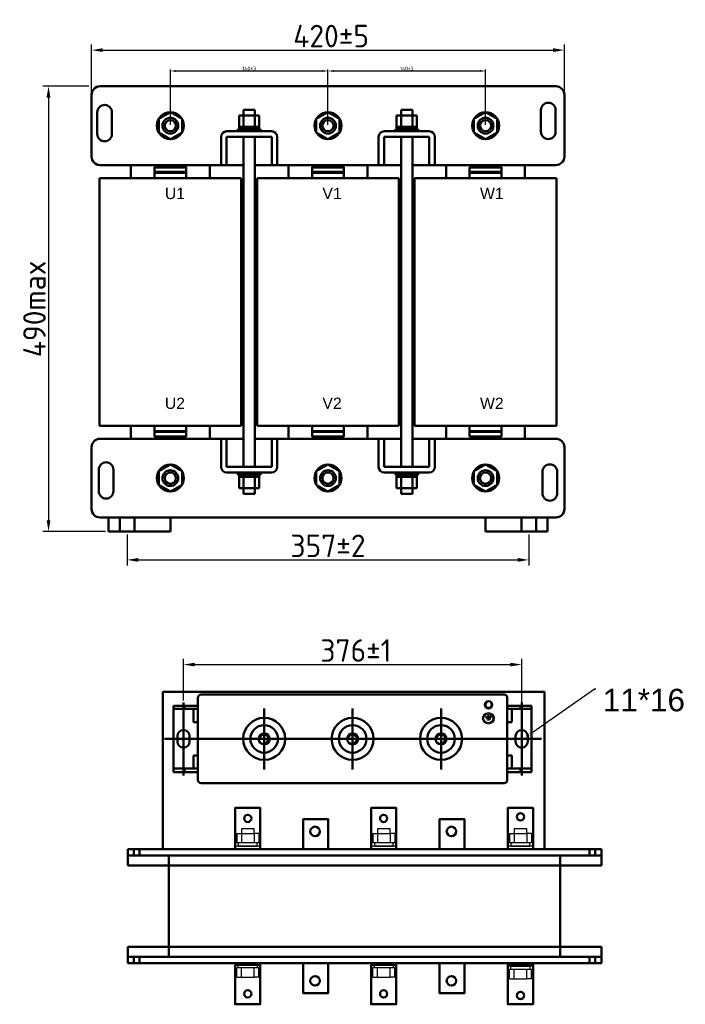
# Model space of a CAD drawing. Header units: millimetres. Extents: x -730 to 778, y 136 to 1011.
# Tile 1 of 2: x -730 to -138, y 136 to 1011. Entities that reach past the tile are written whole.
import ezdxf
from ezdxf import colors
from ezdxf.entities.mleader import LeaderData, LeaderLine
from ezdxf.math import Vec2, Vec3

# ---------------------------------------------------------------- set-up
doc = ezdxf.new("R2010")
doc.units = ezdxf.units.MM
doc.layers.get('0').update_dxf_attribs({"lineweight": 50})
doc.styles.add('GOST-2.304_Type-B', font='GOST Common.ttf')
doc.styles.get("Standard").update_dxf_attribs({"font": 'arial.ttf'})
doc.dimstyles.new('ISO-25', dxfattribs={"dimtxt": 5, "dimasz": 2.5, "dimexe": 1.25, "dimexo": 0.625, "dimtad": 1, "dimtoh": 1, "dimdec": 0, "dimtxsty": 'GOST-2.304_Type-B', "dimcen": 2.5, "dimadec": 0, "dimazin": 0, "dimtfac": 1, "dimtdec": 0, "dimtmove": 0, "dimatfit": 3, "dimfxl": 1, "dimarcsym": 0})

# ---------------------------------------------------------------- blocks, each defined once
blk = doc.blocks.new('*D13')
at = {"color": 0, "lineweight": -2, "transparency": 16777216}
for p, q in [((-584.4, 406.37), (-584.4, 443.3)), ((-574.4, 438.3), (-293.9, 438.3)), ((-283.9, 400.2), (-283.9, 443.3))]:
    blk.add_line(p, q, dxfattribs=at)
at = {"color": 0, "transparency": 16777216}
for points in [[(-574.4, 439.96), (-574.4, 436.63), (-584.4, 438.3)], [(-293.9, 439.96), (-293.9, 436.63), (-283.9, 438.3)]]:
    blk.add_solid(points, dxfattribs=at)
at = {"layer": 'Defpoints', "color": 0, "transparency": 16777216}
for p in [(-283.9, 438.3), (-584.4, 403.87), (-283.9, 397.7)]:
    blk.add_point(p, dxfattribs=at)
at = {"color": 0, "transparency": 16777216, "insert": (-431.18, 450.8), "char_height": 20, "attachment_point": 5, "style": 'GOST-2.304_Type-B'}
blk.add_mtext('376±1', dxfattribs=at)
blk = doc.blocks.new('*D57')
at = {"color": 0, "lineweight": -2, "transparency": 16777216}
for p, q in [((-668.62, 952.14), (-709.37, 952.14)), ((-704.37, 942.14), (-704.37, 566.5)), ((-653.61, 556.5), (-709.37, 556.5))]:
    blk.add_line(p, q, dxfattribs=at)
at = {"color": 0, "transparency": 16777216}
for points in [[(-706.04, 942.14), (-702.7, 942.14), (-704.37, 952.14)], [(-706.04, 566.5), (-702.7, 566.5), (-704.37, 556.5)]]:
    blk.add_solid(points, dxfattribs=at)
at = {"layer": 'Defpoints', "color": 0, "transparency": 16777216}
for p in [(-666.12, 952.14), (-704.37, 556.5), (-651.11, 556.5)]:
    blk.add_point(p, dxfattribs=at)
at = {"color": 0, "lineweight": 0, "transparency": 16777216, "insert": (-716.87, 754.32), "char_height": 20, "attachment_point": 5, "rotation": 90, "style": 'GOST-2.304_Type-B'}
blk.add_mtext('490max', dxfattribs=at)
blk = doc.blocks.new('*D58')
at = {"color": 0, "lineweight": -2, "transparency": 16777216}
for p, q in [((-666.12, 947.14), (-666.12, 989.28)), ((-245.96, 947.14), (-245.96, 989.28)), ((-656.12, 984.28), (-255.96, 984.28))]:
    blk.add_line(p, q, dxfattribs=at)
at = {"color": 0, "transparency": 16777216}
for points in [[(-656.12, 985.95), (-656.12, 982.61), (-666.12, 984.28)], [(-255.96, 985.95), (-255.96, 982.61), (-245.96, 984.28)]]:
    blk.add_solid(points, dxfattribs=at)
at = {"layer": 'Defpoints', "color": 0, "transparency": 16777216}
for p in [(-245.96, 984.28), (-666.12, 944.64), (-245.96, 944.64)]:
    blk.add_point(p, dxfattribs=at)
at = {"color": 0, "lineweight": 0, "transparency": 16777216, "insert": (-453.24, 996.78), "char_height": 20, "attachment_point": 5, "style": 'GOST-2.304_Type-B'}
blk.add_mtext('420%%P5', dxfattribs=at)
blk = doc.blocks.new('*D59')
at = {"color": 0, "lineweight": -2, "transparency": 16777216}
for p, q in [((-634.61, 554), (-634.61, 526.31)), ((-277.47, 554), (-277.47, 526.31)), ((-624.61, 531.31), (-287.47, 531.31))]:
    blk.add_line(p, q, dxfattribs=at)
at = {"color": 0, "transparency": 16777216}
for points in [[(-624.61, 532.98), (-624.61, 529.64), (-634.61, 531.31)], [(-287.47, 532.98), (-287.47, 529.64), (-277.47, 531.31)]]:
    blk.add_solid(points, dxfattribs=at)
at = {"layer": 'Defpoints', "color": 0, "transparency": 16777216}
for p in [(-634.61, 556.5), (-277.47, 556.5), (-277.47, 531.31)]:
    blk.add_point(p, dxfattribs=at)
at = {"color": 0, "transparency": 16777216, "insert": (-456.04, 543.81), "char_height": 20, "attachment_point": 5, "style": 'GOST-2.304_Type-B'}
blk.add_mtext('357%%P2', dxfattribs=at)
blk = doc.blocks.new('*D53')
at = {"color": 0, "lineweight": -2, "transparency": 16777216}
for p, q in [((-456.04, 917.75), (-456.04, 966.98)), ((-451.04, 965.73), (-320.99, 965.73)), ((-315.99, 917.75), (-315.99, 966.98))]:
    blk.add_line(p, q, dxfattribs=at)
at = {"color": 0, "transparency": 16777216}
for points in [[(-451.04, 966.56), (-451.04, 964.9), (-456.04, 965.73)], [(-320.99, 966.56), (-320.99, 964.9), (-315.99, 965.73)]]:
    blk.add_solid(points, dxfattribs=at)
at = {"layer": 'Defpoints', "color": 0, "transparency": 16777216}
for p in [(-315.99, 965.73), (-456.04, 917.13), (-315.99, 917.13)]:
    blk.add_point(p, dxfattribs=at)
at = {"color": 0, "lineweight": 0, "transparency": 16777216, "insert": (-386.02, 967.98), "char_height": 5, "attachment_point": 5, "style": 'GOST-2.304_Type-B'}
blk.add_mtext('{\\H0.65x;140±3}', dxfattribs=at)
blk = doc.blocks.new('*D54')
at = {"color": 0, "lineweight": -2, "transparency": 16777216}
for p, q in [((-596.09, 917.75), (-596.09, 966.98)), ((-591.09, 965.73), (-461.04, 965.73)), ((-456.04, 917.75), (-456.04, 966.98))]:
    blk.add_line(p, q, dxfattribs=at)
at = {"color": 0, "transparency": 16777216}
for points in [[(-591.09, 966.56), (-591.09, 964.9), (-596.09, 965.73)], [(-461.04, 966.56), (-461.04, 964.9), (-456.04, 965.73)]]:
    blk.add_solid(points, dxfattribs=at)
at = {"layer": 'Defpoints', "color": 0, "transparency": 16777216}
for p in [(-456.04, 965.73), (-596.09, 917.13), (-456.04, 917.13)]:
    blk.add_point(p, dxfattribs=at)
at = {"color": 0, "lineweight": 0, "transparency": 16777216, "insert": (-526.07, 967.98), "char_height": 5, "attachment_point": 5, "style": 'GOST-2.304_Type-B'}
blk.add_mtext('{\\H0.65x;140±3}', dxfattribs=at)

msp = doc.modelspace()

# ---------------------------------------------------------------- hatches: boundary and pattern name
h = msp.add_hatch(color=256)
h.set_gradient(color1=(250, 250, 255), one_color=1, tint=1)
edge = h.paths.add_edge_path()
edge.add_line((-313.59, 388.42), (-312.61, 388.42))
edge.add_arc((-312.61, 388.75), 0.33, -90, 0)
edge.add_arc((-312.61, 388.75), 0.33, 0, 90)
edge.add_line((-312.61, 389.07), (-313.59, 389.07))
edge.add_line((-313.59, 389.07), (-314.56, 389.07))
edge.add_arc((-314.56, 388.75), 0.33, 90, 180)
edge.add_arc((-314.56, 388.75), 0.33, 180, 270)
edge.add_line((-314.56, 388.42), (-313.59, 388.42))
edge = h.paths.add_edge_path()
edge.add_line((-313.92, 393.5), (-313.92, 392.06))
edge.add_line((-313.92, 392.06), (-316.02, 392.06))
edge.add_arc((-316.02, 391.73), 0.33, 90, 180)
edge.add_line((-316.35, 391.73), (-316.35, 391.73))
edge.add_arc((-316.02, 391.73), 0.33, -180, -90)
edge.add_line((-316.02, 391.4), (-313.59, 391.4))
edge.add_line((-313.59, 391.4), (-311.15, 391.4))
edge.add_arc((-311.15, 391.73), 0.33, -90, 0)
edge.add_line((-310.82, 391.73), (-310.82, 391.73))
edge.add_arc((-311.15, 391.73), 0.33, 0, 90)
edge.add_line((-311.15, 392.06), (-313.26, 392.06))
edge.add_line((-313.26, 392.06), (-313.26, 393.5))
edge.add_arc((-313.59, 393.5), 0.33, 0, 90)
edge.add_arc((-313.59, 393.5), 0.33, 90, 180)
edge = h.paths.add_edge_path()
edge.add_arc((-315.29, 390.24), 0.33, 90, 180)
edge.add_arc((-315.29, 390.24), 0.33, -180, -90)
edge.add_line((-315.29, 389.91), (-313.59, 389.91))
edge.add_line((-313.59, 389.91), (-311.89, 389.91))
edge.add_arc((-311.89, 390.24), 0.33, -90, 0)
edge.add_arc((-311.89, 390.24), 0.33, 0, 90)
edge.add_line((-311.89, 390.57), (-313.59, 390.57))
edge.add_line((-313.59, 390.57), (-315.29, 390.57))

# ---------------------------------------------------------------- linework, layer by layer
for p, q in [((-631.11, 952.14), (-658.62, 952.14)), ((-631.11, 952.14), (-253.47, 952.14)), ((-666.12, 944.64), (-666.12, 889.62)), ((-245.96, 944.64), (-245.96, 889.62)), ((-531.07, 926.13), (-531.07, 931.13)), ((-531.07, 931.13), (-521.07, 931.13)), ((-521.07, 931.13), (-521.07, 926.13)), ((-391.02, 926.13), (-391.02, 931.13)), ((-391.02, 931.13), (-381.01, 931.13)), ((-381.01, 931.13), (-381.01, 926.13)), ((-535.07, 916.13), (-535.07, 926.13)), ((-535.07, 926.13), (-517.06, 926.13)), ((-531.07, 916.13), (-531.07, 926.13)), ((-521.07, 926.13), (-521.07, 916.13)), ((-517.06, 926.13), (-517.06, 916.13)), ((-395.02, 916.13), (-395.02, 926.13)), ((-395.02, 926.13), (-377.01, 926.13)), ((-391.02, 916.13), (-391.02, 926.13)), ((-381.01, 926.13), (-381.01, 916.13)), ((-377.01, 926.13), (-377.01, 916.13)), ((-506.06, 912.13), (-546.07, 912.13)), ((-516.06, 914.13), (-536.07, 914.13)), ((-536.07, 914.13), (-536.07, 912.13)), ((-517.06, 916.13), (-535.07, 916.13)), ((-535.07, 916.13), (-535.07, 914.13)), ((-535.07, 914.13), (-517.06, 914.13)), ((-526.07, 914.13), (-524.59, 916.13)), ((-517.06, 914.13), (-517.06, 916.13)), ((-516.06, 912.13), (-516.06, 914.13)), ((-366.01, 912.13), (-406.02, 912.13)), ((-376.01, 914.13), (-396.02, 914.13)), ((-396.02, 914.13), (-396.02, 912.13)), ((-377.01, 916.13), (-395.02, 916.13)), ((-395.02, 916.13), (-395.02, 914.13)), ((-395.02, 914.13), (-377.01, 914.13)), ((-386.02, 914.13), (-384.54, 916.13)), ((-377.01, 914.13), (-377.01, 916.13)), ((-376.01, 912.13), (-376.01, 914.13)), ((-551.08, 907.13), (-551.08, 882.12)), ((-546.07, 882.12), (-546.07, 907.13)), ((-546.07, 907.13), (-506.06, 907.13)), ((-531.07, 907.13), (-531.07, 614.02)), ((-521.07, 614.02), (-521.07, 907.13)), ((-506.06, 907.13), (-506.06, 882.12)), ((-501.06, 882.12), (-501.06, 907.13)), ((-411.02, 907.13), (-411.02, 882.12)), ((-406.02, 882.12), (-406.02, 907.13)), ((-406.02, 907.13), (-366.01, 907.13)), ((-391.02, 907.13), (-391.02, 614.02)), ((-381.01, 614.02), (-381.01, 907.13)), ((-366.01, 907.13), (-366.01, 882.12)), ((-361.01, 882.12), (-361.01, 907.13)), ((-658.62, 882.12), (-631.11, 882.12)), ((-531.07, 882.12), (-631.11, 882.12)), ((-631.11, 882.12), (-631.11, 882.12)), ((-631.11, 882.12), (-631.11, 870.61)), ((-610.27, 870.61), (-610.27, 880.07)), ((-610.27, 880.07), (-581.91, 880.07)), ((-610.27, 876.08), (-581.91, 876.08)), ((-610.27, 875.34), (-581.91, 875.34)), ((-581.91, 880.07), (-581.91, 870.61)), ((-581.91, 880.07), (-581.91, 870.61)), ((-561.08, 870.61), (-561.08, 882.12)), ((-551.08, 882.12), (-546.07, 882.12)), ((-391.02, 882.12), (-521.07, 882.12)), ((-506.06, 882.12), (-501.06, 882.12)), ((-491.05, 882.12), (-491.05, 870.61)), ((-470.22, 870.61), (-470.22, 880.07)), ((-470.22, 880.07), (-441.86, 880.07)), ((-470.22, 876.08), (-441.86, 876.08)), ((-470.22, 875.34), (-441.86, 875.34)), ((-441.86, 880.07), (-441.86, 870.61)), ((-441.86, 880.07), (-441.86, 870.61)), ((-421.03, 870.61), (-421.03, 882.12)), ((-411.02, 882.12), (-406.02, 882.12)), ((-391.02, 882.12), (-391.02, 882.12)), ((-253.47, 882.12), (-381.01, 882.12)), ((-366.01, 882.12), (-361.01, 882.12)), ((-351, 870.61), (-351, 882.12)), ((-330.17, 870.61), (-330.17, 880.07)), ((-330.17, 880.07), (-301.81, 880.07)), ((-330.17, 876.08), (-301.81, 876.08)), ((-330.17, 875.34), (-301.81, 875.34)), ((-301.81, 880.07), (-301.81, 870.61)), ((-301.81, 880.07), (-301.81, 870.61)), ((-280.98, 882.12), (-280.98, 870.61)), ((-245.96, 882.12), (-245.96, 882.12)), ((-659.12, 870.61), (-533.07, 870.61)), ((-659.12, 650.53), (-659.12, 870.61)), ((-607.91, 870.61), (-584.28, 870.61)), ((-533.07, 870.61), (-533.07, 650.53)), ((-519.06, 870.61), (-393.02, 870.61)), ((-519.06, 650.53), (-519.06, 870.61)), ((-467.86, 870.61), (-444.22, 870.61)), ((-393.02, 870.61), (-393.02, 650.53)), ((-252.97, 870.61), (-379.01, 870.61)), ((-379.01, 870.61), (-379.01, 650.53)), ((-327.81, 870.61), (-304.17, 870.61)), ((-252.97, 650.53), (-252.97, 870.61)), ((-533.07, 650.53), (-659.12, 650.53)), ((-631.11, 650.53), (-631.11, 639.03)), ((-610.27, 650.53), (-610.27, 641.08)), ((-607.91, 650.53), (-584.28, 650.53)), ((-581.91, 641.08), (-581.91, 650.53)), ((-581.91, 641.08), (-581.91, 650.53)), ((-561.08, 639.03), (-561.08, 650.53)), ((-393.02, 650.53), (-519.06, 650.53)), ((-491.05, 650.53), (-491.05, 639.03)), ((-470.22, 650.53), (-470.22, 641.08)), ((-467.86, 650.53), (-444.22, 650.53)), ((-441.86, 641.08), (-441.86, 650.53)), ((-441.86, 641.08), (-441.86, 650.53)), ((-421.03, 639.03), (-421.03, 650.53)), ((-379.01, 650.53), (-252.97, 650.53)), ((-351, 639.03), (-351, 650.53)), ((-330.17, 650.53), (-330.17, 641.08)), ((-327.81, 650.53), (-304.17, 650.53)), ((-301.81, 641.08), (-301.81, 650.53)), ((-301.81, 641.08), (-301.81, 650.53)), ((-280.98, 650.53), (-280.98, 639.03)), ((-631.11, 639.03), (-658.62, 639.03)), ((-631.11, 639.03), (-626.1, 639.03)), ((-631.11, 639.03), (-631.11, 639.03)), ((-631.11, 639.03), (-531.07, 639.03)), ((-610.27, 645.8), (-581.91, 645.8)), ((-610.27, 645.07), (-581.91, 645.07)), ((-610.27, 641.08), (-581.91, 641.08)), ((-566.08, 639.03), (-561.08, 639.03)), ((-551.08, 614.02), (-551.08, 639.03)), ((-551.08, 639.03), (-546.07, 639.03)), ((-546.07, 639.03), (-546.07, 614.02)), ((-521.07, 639.03), (-491.05, 639.03)), ((-521.07, 639.03), (-391.02, 639.03)), ((-506.06, 614.02), (-506.06, 639.03)), ((-506.06, 639.03), (-501.06, 639.03)), ((-501.06, 639.03), (-501.06, 614.02)), ((-491.05, 639.03), (-491.05, 639.03)), ((-491.05, 639.03), (-491.05, 639.03)), ((-470.22, 645.8), (-441.86, 645.8)), ((-470.22, 645.07), (-441.86, 645.07)), ((-470.22, 641.08), (-441.86, 641.08)), ((-411.02, 614.02), (-411.02, 639.03)), ((-411.02, 639.03), (-406.02, 639.03)), ((-406.02, 639.03), (-406.02, 614.02)), ((-381.01, 639.03), (-253.47, 639.03)), ((-366.01, 614.02), (-366.01, 639.03)), ((-366.01, 639.03), (-361.01, 639.03)), ((-361.01, 639.03), (-361.01, 614.02)), ((-346, 639.03), (-351, 639.03)), ((-330.17, 645.8), (-301.81, 645.8)), ((-330.17, 645.07), (-301.81, 645.07)), ((-330.17, 641.08), (-301.81, 641.08)), ((-666.12, 631.52), (-666.12, 576.5)), ((-245.96, 631.52), (-245.96, 576.5)), ((-546.07, 614.02), (-506.06, 614.02)), ((-406.02, 614.02), (-366.01, 614.02)), ((-506.06, 609.01), (-546.07, 609.01)), ((-536.07, 607.01), (-536.07, 609.01)), ((-516.06, 607.01), (-536.07, 607.01)), ((-535.07, 605.01), (-535.07, 607.01)), ((-535.07, 607.01), (-517.06, 607.01)), ((-535.07, 605.01), (-535.07, 595.01)), ((-517.06, 605.01), (-535.07, 605.01)), ((-531.07, 605.01), (-531.07, 595.01)), ((-526.07, 607.01), (-524.59, 605.01)), ((-521.07, 595.01), (-521.07, 605.01)), ((-517.06, 607.01), (-517.06, 605.01)), ((-517.06, 595.01), (-517.06, 605.01)), ((-516.06, 609.01), (-516.06, 607.01)), ((-366.01, 609.01), (-406.02, 609.01)), ((-396.02, 607.01), (-396.02, 609.01)), ((-376.01, 607.01), (-396.02, 607.01)), ((-395.02, 605.01), (-395.02, 607.01)), ((-395.02, 607.01), (-377.01, 607.01)), ((-395.02, 605.01), (-395.02, 595.01)), ((-377.01, 605.01), (-395.02, 605.01)), ((-391.02, 605.01), (-391.02, 595.01)), ((-386.02, 607.01), (-384.54, 605.01)), ((-381.01, 595.01), (-381.01, 605.01)), ((-377.01, 607.01), (-377.01, 605.01)), ((-377.01, 595.01), (-377.01, 605.01)), ((-376.01, 609.01), (-376.01, 607.01)), ((-535.07, 595.01), (-517.06, 595.01)), ((-531.07, 595.01), (-531.07, 590.01)), ((-521.07, 590.01), (-521.07, 595.01)), ((-395.02, 595.01), (-377.01, 595.01)), ((-391.02, 595.01), (-391.02, 590.01)), ((-381.01, 590.01), (-381.01, 595.01)), ((-531.07, 590.01), (-521.07, 590.01)), ((-391.02, 590.01), (-381.01, 590.01)), ((-658.62, 569), (-631.11, 569)), ((-651.11, 556.5), (-651.11, 569)), ((-651.11, 569), (-596.09, 569)), ((-641.11, 556.5), (-641.11, 569)), ((-253.47, 569), (-631.11, 569)), ((-628.11, 556.5), (-628.11, 569)), ((-596.09, 569), (-596.09, 556.5)), ((-260.97, 569), (-315.99, 569)), ((-315.99, 569), (-315.99, 556.5)), ((-283.98, 556.5), (-283.98, 569)), ((-270.97, 556.5), (-270.97, 569)), ((-260.97, 556.5), (-260.97, 569)), ((-596.09, 556.5), (-651.11, 556.5)), ((-641.11, 556.5), (-628.11, 556.5)), ((-315.99, 556.5), (-260.97, 556.5)), ((-283.98, 556.5), (-270.97, 556.5)), ((-568.69, 411.57), (-299.61, 411.57)), ((-571.64, 408.62), (-571.64, 335.95)), ((-296.67, 408.62), (-296.67, 335.95)), ((-512.72, 399.37), (-512.72, 345.21)), ((-434.15, 399.37), (-434.15, 345.21)), ((-355.59, 399.37), (-355.59, 345.21)), ((-595.63, 372.29), (-601.24, 372.29)), ((-568.69, 372.29), (-299.61, 372.29)), ((-372.81, 372.29), (-318.73, 372.29)), ((-272.12, 372.29), (-266.23, 372.29)), ((-568.69, 333.01), (-299.61, 333.01)), ((-455.36, 274.26), (-633.95, 274.26)), ((-633.95, 259.84), (-633.95, 274.26)), ((-628.47, 268.67), (-628.47, 274.26)), ((-623.38, 274.26), (-623.38, 268.67)), ((-597.4, 274.26), (-249.63, 274.26)), ((-516.15, 274.26), (-417.77, 274.26)), ((-395.37, 274.26), (-296.21, 274.26)), ((-391.67, 274.26), (-213.08, 274.26)), ((-223.66, 274.26), (-223.66, 268.67)), ((-218.56, 268.67), (-218.56, 274.26)), ((-213.08, 268.67), (-213.08, 274.26)), ((-597.4, 259.84), (-597.4, 268.67)), ((-249.63, 259.84), (-249.63, 268.67)), ((-213.08, 268.67), (-213.08, 259.84)), ((-633.95, 259.84), (-213.08, 259.84)), ((-597.4, 259.84), (-597.4, 187.49)), ((-249.63, 259.84), (-249.63, 187.49)), ((-633.95, 187.49), (-213.08, 187.49)), ((-633.95, 187.49), (-633.95, 173.06)), ((-597.4, 187.49), (-597.4, 178.66)), ((-249.63, 187.49), (-249.63, 178.66)), ((-213.08, 178.66), (-213.08, 187.49)), ((-628.47, 178.66), (-628.47, 173.06)), ((-623.38, 173.06), (-623.38, 178.66)), ((-223.66, 173.06), (-223.66, 178.66)), ((-218.56, 178.66), (-218.56, 173.06)), ((-213.08, 178.66), (-213.08, 173.06)), ((-455.36, 173.06), (-633.95, 173.06)), ((-597.4, 173.06), (-249.63, 173.06)), ((-391.67, 173.06), (-213.08, 173.06))]:
    msp.add_line(p, q)
at = {"color": 0}
for p, q in [((-584.4, 371.8), (-584.4, 404.7)), ((-283.9, 371.8), (-283.9, 404.7)), ((-571.64, 401.75), (-593.24, 401.75)), ((-593.24, 401.75), (-593.24, 342.83)), ((-571.64, 399), (-593.24, 399)), ((-571.64, 401.75), (-583.91, 401.75)), ((-583.42, 399), (-583.42, 401.75)), ((-571.64, 399), (-583.42, 399)), ((-571.64, 399), (-575.57, 399)), ((-575.57, 399), (-575.57, 387.02)), ((-571.64, 399), (-571.64, 401.75)), ((-296.67, 401.75), (-275.06, 401.75)), ((-296.67, 401.75), (-284.39, 401.75)), ((-296.67, 399), (-296.67, 401.75)), ((-296.67, 399), (-275.06, 399)), ((-296.67, 399), (-284.88, 399)), ((-296.67, 399), (-292.74, 399)), ((-292.74, 399), (-292.74, 387.02)), ((-284.88, 399), (-284.88, 401.75)), ((-275.06, 401.75), (-275.06, 342.83)), ((-571.64, 387.02), (-575.57, 387.02)), ((-571.64, 357.56), (-571.64, 387.02)), ((-296.67, 357.56), (-296.67, 387.02)), ((-296.67, 387.02), (-292.74, 387.02)), ((-568.69, 372.29), (-596.19, 372.29)), ((-589.81, 369.83), (-589.81, 374.74)), ((-584.4, 374.74), (-584.4, 339.88)), ((-579, 374.74), (-579, 369.83)), ((-571.64, 372.29), (-571.64, 357.56)), ((-299.61, 372.29), (-272.12, 372.29)), ((-296.67, 372.29), (-296.67, 357.56)), ((-289.3, 374.74), (-289.3, 369.83)), ((-283.9, 374.74), (-283.9, 339.88)), ((-278.5, 369.83), (-278.5, 374.74)), ((-575.57, 357.56), (-575.57, 345.86)), ((-571.64, 357.56), (-575.57, 357.56)), ((-296.67, 357.56), (-292.74, 357.56)), ((-292.74, 357.56), (-292.74, 345.86)), ((-571.64, 342.83), (-593.24, 342.83)), ((-571.64, 345.86), (-592.87, 345.86)), ((-571.64, 345.86), (-583.42, 345.86)), ((-583.42, 345.86), (-583.42, 342.83)), ((-571.64, 342.83), (-571.64, 345.86)), ((-296.67, 345.86), (-275.44, 345.86)), ((-296.67, 345.86), (-284.88, 345.86)), ((-296.67, 342.83), (-296.67, 345.86)), ((-296.67, 342.83), (-275.06, 342.83)), ((-284.88, 345.86), (-284.88, 342.83))]:
    msp.add_line(p, q, dxfattribs=at)
at = {"lineweight": 25}
for p, q in [((-316.02, 392.06), (-313.92, 392.06)), ((-316.02, 391.4), (-313.59, 391.4)), ((-313.59, 390.57), (-315.29, 390.57)), ((-313.59, 389.91), (-315.29, 389.91)), ((-314.32, 391.73), (-314.32, 391.73)), ((-313.92, 393.5), (-313.92, 392.06)), ((-311.15, 391.4), (-313.59, 391.4)), ((-313.59, 390.57), (-311.89, 390.57)), ((-313.59, 389.91), (-311.89, 389.91)), ((-313.58, 390.24), (-313.58, 390.24)), ((-313.26, 393.5), (-313.26, 392.06)), ((-311.15, 392.06), (-313.26, 392.06)), ((-311.56, 390.24), (-311.56, 390.24)), ((-310.82, 391.73), (-310.82, 391.73))]:
    msp.add_line(p, q, dxfattribs=at)
at = {"lineweight": -3}
for p, q in [((-521.75, 292.45), (-532.94, 292.45)), ((-532.94, 292.45), (-532.94, 288.26)), ((-521.75, 288.26), (-521.75, 292.45)), ((-400.84, 292.45), (-412.04, 292.45)), ((-412.04, 292.45), (-412.04, 288.26)), ((-400.84, 288.26), (-400.84, 292.45)), ((-279.41, 292.45), (-290.61, 292.45)), ((-290.61, 292.45), (-290.61, 288.26)), ((-279.41, 288.26), (-279.41, 292.45)), ((-537.14, 288.26), (-532.94, 288.26)), ((-537.14, 288.26), (-537.14, 288.26)), ((-537.14, 288.26), (-537.14, 279.86)), ((-532.94, 288.26), (-532.94, 279.86)), ((-532.94, 288.26), (-521.75, 288.26)), ((-517.55, 288.26), (-521.75, 288.26)), ((-521.75, 288.26), (-521.75, 279.86)), ((-517.55, 288.26), (-517.55, 279.86)), ((-416.23, 288.26), (-412.04, 288.26)), ((-416.23, 288.26), (-416.23, 288.26)), ((-416.23, 288.26), (-416.23, 279.86)), ((-412.04, 288.26), (-412.04, 279.86)), ((-412.04, 288.26), (-400.84, 288.26)), ((-396.64, 288.26), (-400.84, 288.26)), ((-400.84, 288.26), (-400.84, 279.86)), ((-396.64, 288.26), (-396.64, 279.86)), ((-294.81, 288.26), (-290.61, 288.26)), ((-294.81, 288.26), (-294.81, 288.26)), ((-294.81, 288.26), (-294.81, 279.86)), ((-290.61, 288.26), (-290.61, 279.86)), ((-290.61, 288.26), (-279.41, 288.26)), ((-275.22, 288.26), (-279.41, 288.26)), ((-279.41, 288.26), (-279.41, 279.86)), ((-275.22, 288.26), (-275.22, 279.86)), ((-538.54, 275.66), (-538.54, 277.06)), ((-516.15, 277.06), (-538.54, 277.06)), ((-517.55, 279.86), (-537.14, 279.86)), ((-516.15, 277.06), (-516.15, 275.66)), ((-417.63, 275.66), (-417.63, 277.06)), ((-395.24, 277.06), (-417.63, 277.06)), ((-396.64, 279.86), (-416.23, 279.86)), ((-395.24, 277.06), (-395.24, 275.66)), ((-296.21, 275.66), (-296.21, 277.06)), ((-273.82, 277.06), (-296.21, 277.06)), ((-275.22, 279.86), (-294.81, 279.86)), ((-273.82, 277.06), (-273.82, 275.66)), ((-516.15, 173.06), (-538.54, 173.06)), ((-538.54, 173.06), (-538.54, 171.66)), ((-516.15, 171.66), (-538.54, 171.66)), ((-537.14, 160.47), (-537.14, 168.86)), ((-517.55, 168.86), (-537.14, 168.86)), ((-532.94, 160.47), (-532.94, 168.86)), ((-521.75, 160.47), (-521.75, 168.86)), ((-517.55, 160.47), (-517.55, 168.86)), ((-516.15, 171.66), (-516.15, 173.06)), ((-395.25, 173.06), (-417.64, 173.06)), ((-417.64, 173.06), (-417.64, 171.66)), ((-395.25, 171.66), (-417.64, 171.66)), ((-416.24, 160.47), (-416.24, 168.86)), ((-396.65, 168.86), (-416.24, 168.86)), ((-412.04, 160.47), (-412.04, 168.86)), ((-400.84, 160.47), (-400.84, 168.86)), ((-396.65, 160.47), (-396.65, 168.86)), ((-395.25, 171.66), (-395.25, 173.06)), ((-273.82, 173.06), (-296.21, 173.06)), ((-296.21, 173.06), (-296.21, 171.66)), ((-273.82, 171.66), (-296.21, 171.66)), ((-296.21, 171.66), (-296.21, 170.26)), ((-273.82, 170.26), (-296.21, 170.26)), ((-294.81, 159.07), (-294.81, 167.46)), ((-275.22, 167.46), (-294.81, 167.46)), ((-290.61, 159.07), (-290.61, 167.46)), ((-279.42, 159.07), (-279.42, 167.46)), ((-275.22, 159.07), (-275.22, 167.46)), ((-273.82, 171.66), (-273.82, 173.06)), ((-273.82, 170.26), (-273.82, 171.66)), ((-537.14, 160.47), (-532.94, 160.47)), ((-537.14, 160.47), (-537.14, 160.47)), ((-532.94, 160.47), (-521.75, 160.47)), ((-517.55, 160.47), (-521.75, 160.47)), ((-416.24, 160.47), (-412.04, 160.47)), ((-416.24, 160.47), (-416.24, 160.47)), ((-412.04, 160.47), (-400.84, 160.47)), ((-396.65, 160.47), (-400.84, 160.47)), ((-294.81, 159.07), (-290.61, 159.07)), ((-294.81, 159.07), (-294.81, 159.07)), ((-290.61, 159.07), (-279.42, 159.07)), ((-275.22, 159.07), (-279.42, 159.07))]:
    msp.add_line(p, q, dxfattribs=at)
for points in [[(-260.24, 905.2), (-260.24, 905.2, -0.414214), (-266.74, 911.7), (-266.74, 930.98, -0.414214), (-260.24, 937.49), (-260.24, 937.49, -0.414214), (-253.74, 930.98), (-253.74, 911.7, -0.414214)], [(-654.56, 903.27), (-654.56, 903.27, 0.414214), (-648.06, 909.77), (-648.06, 929.05, 0.414214), (-654.56, 935.56), (-654.56, 935.56, 0.414214), (-661.06, 929.05), (-661.06, 909.77, 0.414214)], [(-653.2, 618.11), (-653.2, 618.11, -0.414214), (-646.7, 611.61), (-646.7, 592.32, -0.414214), (-653.2, 585.82), (-653.2, 585.82, -0.414214), (-659.7, 592.32), (-659.7, 611.61, -0.414214)], [(-258.88, 616.18), (-258.88, 616.18, 0.414214), (-265.38, 609.68), (-265.38, 590.39, 0.414214), (-258.88, 583.89), (-258.88, 583.89, 0.414214), (-252.38, 590.39), (-252.38, 609.68, 0.414214)]]:
    msp.add_lwpolyline(points, format="xyb", close=True)
for points in [[(-596.09, 905.12), (-585.7, 911.13), (-585.7, 923.13), (-596.09, 929.13), (-606.49, 923.13), (-606.49, 911.13)], [(-456.04, 905.12), (-445.65, 911.13), (-445.65, 923.13), (-456.04, 929.13), (-466.44, 923.13), (-466.44, 911.13)], [(-315.99, 905.12), (-305.59, 911.13), (-305.59, 923.13), (-315.99, 929.13), (-326.39, 923.13), (-326.39, 911.13)], [(-610.27, 870.61), (-581.91, 870.61), (-581.91, 880.07), (-610.27, 880.07)], [(-470.22, 870.61), (-441.86, 870.61), (-441.86, 880.07), (-470.22, 880.07)], [(-330.17, 870.61), (-301.81, 870.61), (-301.81, 880.07), (-330.17, 880.07)], [(-610.27, 650.53), (-581.91, 650.53), (-581.91, 641.08), (-610.27, 641.08)], [(-470.22, 650.53), (-441.86, 650.53), (-441.86, 641.08), (-470.22, 641.08)], [(-330.17, 650.53), (-301.81, 650.53), (-301.81, 641.08), (-330.17, 641.08)], [(-596.09, 592.01), (-585.7, 598.01), (-585.7, 610.01), (-596.09, 616.02), (-606.49, 610.01), (-606.49, 598.01)], [(-456.04, 592.01), (-445.65, 598.01), (-445.65, 610.01), (-456.04, 616.02), (-466.44, 610.01), (-466.44, 598.01)], [(-315.99, 592.01), (-305.59, 598.01), (-305.59, 610.01), (-315.99, 616.02), (-326.39, 610.01), (-326.39, 598.01)], [(-538.54, 274.26), (-516.15, 274.26), (-516.15, 310.88), (-538.54, 310.88)], [(-417.77, 274.26), (-395.37, 274.26), (-395.37, 310.88), (-417.77, 310.88)], [(-296.21, 274.26), (-273.82, 274.26), (-273.82, 310.88), (-296.21, 310.88)], [(-478.15, 274.26), (-455.76, 274.26), (-455.76, 300.87), (-478.15, 300.87)], [(-356.99, 274.26), (-334.59, 274.26), (-334.59, 300.87), (-356.99, 300.87)], [(-538.54, 171.66), (-516.15, 171.66), (-516.15, 136.44), (-538.54, 136.44)], [(-478.15, 173.06), (-455.76, 173.06), (-455.76, 146.46), (-478.15, 146.46)], [(-417.77, 171.66), (-395.37, 171.66), (-395.37, 136.44), (-417.77, 136.44)], [(-356.99, 173.06), (-334.59, 173.06), (-334.59, 146.46), (-356.99, 146.46)], [(-296.21, 173.06), (-273.82, 173.06), (-273.82, 136.44), (-296.21, 136.44)]]:
    msp.add_lwpolyline(points, close=True)
for points in [[(-249.63, 274.26), (-602.72, 274.26), (-602.72, 413.95), (-263.76, 413.95), (-263.76, 274.26), (-257.95, 274.26)], [(-213.08, 268.67), (-633.95, 268.67)], [(-213.08, 178.66), (-633.95, 178.66)]]:
    msp.add_lwpolyline(points)
for points in [[(-535.74, 279.86), (-535.74, 277.06), (-518.95, 277.06), (-518.95, 279.86)], [(-414.83, 279.86), (-414.83, 277.06), (-398.04, 277.06), (-398.04, 279.86)], [(-293.41, 279.86), (-293.41, 277.06), (-276.62, 277.06), (-276.62, 279.86)], [(-535.74, 168.86), (-535.74, 171.66), (-518.95, 171.66), (-518.95, 168.86)], [(-414.84, 168.86), (-414.84, 171.66), (-398.05, 171.66), (-398.05, 168.86)], [(-293.41, 167.46), (-293.41, 170.26), (-276.62, 170.26), (-276.62, 167.46)]]:
    msp.add_lwpolyline(points, close=True, dxfattribs=at)
for centre, radius in [((-596.09, 917.13), 12), ((-456.04, 917.13), 12), ((-315.99, 917.13), 12), ((-596.09, 917.13), 7), ((-596.09, 917.13), 7), ((-596.09, 917.13), 7), ((-596.09, 917.13), 5), ((-456.04, 917.13), 7), ((-456.04, 917.13), 7), ((-456.04, 917.13), 7), ((-456.04, 917.13), 5), ((-315.99, 917.13), 7), ((-315.99, 917.13), 7), ((-315.99, 917.13), 7), ((-315.99, 917.13), 5), ((-596.09, 604.01), 12), ((-456.04, 604.01), 12), ((-315.99, 604.01), 12), ((-596.09, 604.01), 7), ((-596.09, 604.01), 7), ((-596.09, 604.01), 7), ((-596.09, 604.01), 5), ((-456.04, 604.01), 7), ((-456.04, 604.01), 7), ((-456.04, 604.01), 7), ((-456.04, 604.01), 5), ((-315.99, 604.01), 7), ((-315.99, 604.01), 7), ((-315.99, 604.01), 7), ((-315.99, 604.01), 5), ((-313.3, 402.52), 3.27), ((-512.72, 372.29), 18.66), ((-434.15, 372.29), 18.66), ((-355.59, 372.29), 18.66), ((-512.72, 372.29), 12.28), ((-512.72, 372.29), 4.91), ((-434.15, 372.29), 12.28), ((-434.15, 372.29), 4.91), ((-355.59, 372.29), 12.28), ((-355.59, 372.29), 4.91), ((-284.93, 303.02), 3.22), ((-527.34, 301.62), 3.22), ((-406.57, 301.62), 3.22), ((-467.49, 290.05), 4.27), ((-346.32, 290.05), 4.27), ((-467.49, 157.28), 4.27), ((-346.32, 157.28), 4.27), ((-527.34, 145.71), 3.22), ((-406.57, 145.71), 3.22), ((-284.93, 144.31), 3.22)]:
    msp.add_circle(centre, radius)
at = {"lineweight": 25}
for radius in [5.11, 4.06]:
    msp.add_circle((-313.48, 390.57), radius, dxfattribs=at)
for centre, radius, start, end in [((-658.62, 944.64), 7.5, 90, 180), ((-253.47, 944.64), 7.5, 0, 90), ((-546.07, 907.13), 5, 90, 180), ((-506.06, 907.13), 5, 0, 90), ((-406.02, 907.13), 5, 90, 180), ((-366.01, 907.13), 5, 0, 90), ((-658.62, 889.62), 7.5, 180, 270), ((-253.47, 889.62), 7.5, 270, 0), ((-658.62, 631.52), 7.5, 90, 180), ((-253.47, 631.52), 7.5, 0, 90), ((-546.07, 614.02), 5, 180, 270), ((-506.06, 614.02), 5, 270, 0), ((-406.02, 614.02), 5, 180, 270), ((-366.01, 614.02), 5, 270, 0), ((-658.62, 576.5), 7.5, 180, 270), ((-253.47, 576.5), 7.5, 270, 0), ((-568.69, 408.62), 2.95, 90, 180), ((-299.61, 408.62), 2.95, 0, 90), ((-313.3, 402.52), 2.78, 120, 45), ((-512.72, 372.29), 3.93, 270, 180), ((-434.15, 372.29), 3.93, 270, 180), ((-355.59, 372.29), 3.93, 270, 180), ((-568.69, 335.95), 2.95, 180, 270), ((-299.61, 335.95), 2.95, 270, 0)]:
    msp.add_arc(centre, radius, start, end)
for centre, start, end in [((-313.59, 393.5), 90, 180), ((-313.59, 393.5), 0, 90), ((-313.99, 391.73), 90, 180), ((-313.99, 391.73), 180, 270), ((-313.25, 390.24), 90, 180), ((-313.25, 390.24), 180, 270), ((-311.89, 390.24), 0, 90), ((-311.89, 390.24), 270, 0), ((-311.15, 391.73), 0, 90), ((-311.15, 391.73), 270, 0)]:
    msp.add_arc(centre, 0.33, start, end, dxfattribs=at)
at = {"color": 0}
for centre, start, end in [((-584.4, 374.74), 0, 180), ((-283.9, 374.74), 0, 180), ((-584.4, 369.83), 180, 0), ((-283.9, 369.83), 180, 0)]:
    msp.add_arc(centre, 5.4, start, end, dxfattribs=at)

# ---------------------------------------------------------------- texts
at = {"lineweight": 0, "char_height": 10.004, "width": 9.1812, "attachment_point": 1}
for s, insert in [('U1', (-601.02, 861.92)), ('V1', (-460.96, 861.92)), ('W1', (-320.91, 861.92)), ('U2', (-601.02, 675.49)), ('V2', (-460.96, 675.49)), ('W2', (-320.91, 675.49))]:
    msp.add_mtext(s, dxfattribs=dict(at, insert=insert))

# ---------------------------------------------------------------- dimensions: what is measured, and where the dimension line sits
at = {"lineweight": 0}
dim = msp.add_linear_dim(base=(-245.96, 984.28), p1=(-666.12, 944.64), p2=(-245.96, 944.64), text='420%%P5', dimstyle='ISO-25', dxfattribs=at)
dim.commit()
dim.dimension.update_dxf_attribs({"geometry": '*D58', "text_midpoint": (-453.24, 984.28), "dimtype": 160})
for base, p1, p2, picture, middle in [((-456.04, 965.73), (-596.09, 917.13), (-456.04, 917.13), '*D54', (-526.07, 967.98)), ((-315.99, 965.73), (-456.04, 917.13), (-315.99, 917.13), '*D53', (-386.02, 967.98))]:
    dim = msp.add_linear_dim(base=base, p1=p1, p2=p2, text='{\\H0.65x;140±3}', dimstyle='ISO-25', override={"dimasz": 5}, dxfattribs=at)
    dim.commit()
    dim.dimension.update_dxf_attribs({"geometry": picture, "text_midpoint": middle})
dim = msp.add_linear_dim(base=(-704.37, 556.5), p1=(-666.12, 952.14), p2=(-651.11, 556.5), angle=90, text='490max', dimstyle='ISO-25', dxfattribs=at)
dim.commit()
dim.dimension.update_dxf_attribs({"geometry": '*D57', "text_midpoint": (-716.87, 754.32)})
for base, p1, p2, text, picture, middle in [((-277.47, 531.31), (-634.61, 556.5), (-277.47, 556.5), '357%%P2', '*D59', (-456.04, 531.31)), ((-283.9, 438.3), (-584.4, 403.87), (-283.9, 397.7), '376±1', '*D13', (-431.18, 438.3))]:
    dim = msp.add_linear_dim(base=base, p1=p1, p2=p2, text=text, dimstyle='ISO-25')
    dim.commit()
    dim.dimension.update_dxf_attribs({"geometry": picture, "text_midpoint": middle, "dimtype": 160})

# ---------------------------------------------------------------- leaders
ml = msp.add_multileader_mtext('Standard')
ml.set_content('11*16', color=256)
ml.set_leader_properties()
ml.build(insert=Vec2(0, 0))
ml.multileader.update_dxf_attribs({"text_left_attachment_type": 0, "text_right_attachment_type": 0, "text_top_attachment_type": 0, "text_bottom_attachment_type": 0, "dogleg_length": 0.36, "arrow_head_size": 12.63, "scale": 4})
ctx = ml.context
ctx.base_point, ctx.scale, ctx.char_height, ctx.arrow_head_size, ctx.landing_gap_size, ctx.plane_origin = Vec3(-218.12, 416.79), 4, 20, 12.63, 6.31, Vec3(-283.9, 371.26)
ctx.left_attachment, ctx.right_attachment = 0, 0
notes = []
notes.append((ctx, [(0, (1, 1, 0), (-219.26, 416.79), (1, 0), 1.14, [(0, [(-283.9, 371.26)], 256, [])])]))
ctx.mtext.insert, ctx.mtext.flow_direction = Vec3(-211.81, 416.79), 5
for ctx, leaders in notes:
    for number, flags, end, landing, length, lines in leaders:
        leader = LeaderData()
        leader.index, (leader.has_last_leader_line, leader.has_dogleg_vector, leader.attachment_direction) = number, flags
        leader.last_leader_point, leader.dogleg_vector, leader.dogleg_length = Vec3(end), Vec3(landing), length
        for number, points, colour, breaks in lines:
            line = LeaderLine()
            line.index, line.vertices, line.color, line.breaks = number, Vec3.list(points), colors.encode_raw_color(colour), breaks
            leader.lines.append(line)
        ctx.leaders.append(leader)

doc.saveas('drawing.dxf')
